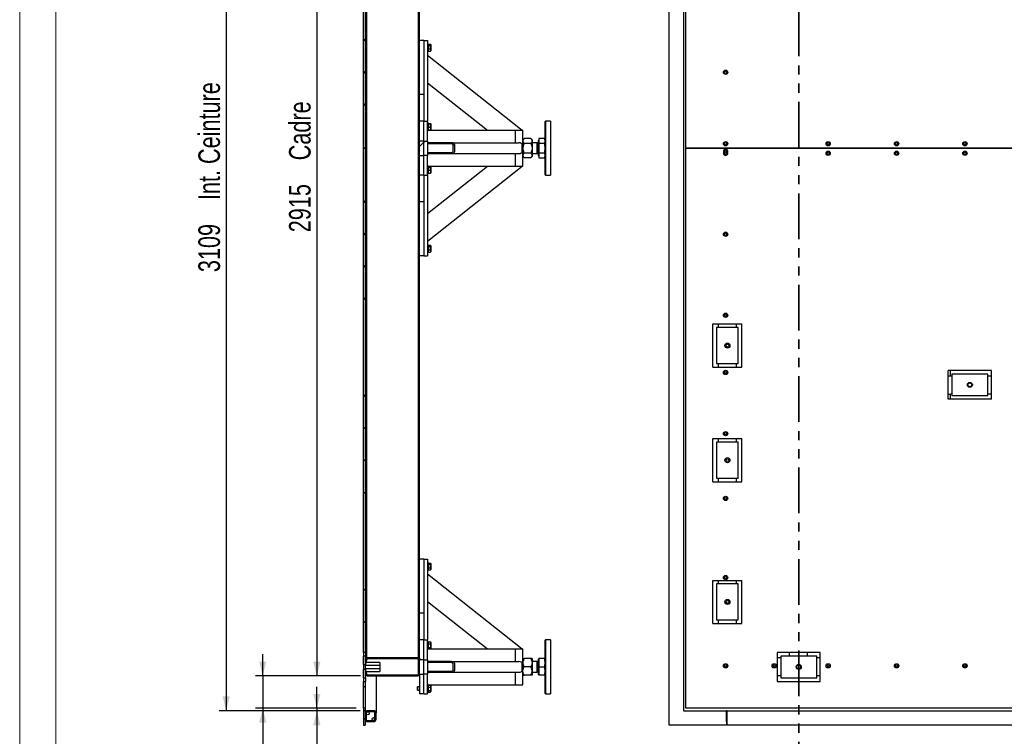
# Model space of a CAD drawing. Header units: millimetres. Extents: x 0 to 841, y 0 to 594.
# Tile 2 of 92: x 0 to 137, y 54 to 154. Entities that reach past the tile are written whole.
import ezdxf

# ---------------------------------------------------------------- set-up
doc = ezdxf.new("R2010")
doc.units = ezdxf.units.MM
doc.linetypes.add('PHANTOM', pattern=[12.7, 6.35, -1.27, 1.27, -1.27, 1.27, -1.27])
doc.layers.add('COTES', color=1, linetype='Continuous')
doc.layers.add('TRAIT-FINS', color=9, linetype='Continuous')
doc.layers.add('TRAIT-FORT', color=4, linetype='Continuous', lineweight=25)
doc.styles.add('SLDTEXTSTYLE0', font='TXT', dxfattribs={"width": 0.75})
doc.dimstyles.new('SLDDIMSTYLE0', dxfattribs={"dimtxt": 3, "dimasz": 2, "dimexe": 0, "dimexo": 0.0625, "dimgap": 0.75, "dimtad": 1, "dimdec": 0, "dimlfac": 20, "dimrnd": 1e-09, "dimzin": 12, "dimdsep": 46, "dimtxsty": 'SLDTEXTSTYLE0', "dimsah": 1, "dimcen": 0.09, "dimadec": 0, "dimazin": 3, "dimtfac": 1, "dimtdec": 0, "dimtofl": 0, "dimtmove": 0, "dimatfit": 3, "dimfxl": 1, "dimfrac": 2, "dimtolj": 1, "dimtzin": 12, "dimarcsym": 0})
doc.dimstyles.new('SLDDIMSTYLE1', dxfattribs={"dimtxt": 3, "dimasz": 2, "dimexe": 0, "dimexo": 0.0625, "dimgap": 0.75, "dimtad": 1, "dimdec": 0, "dimlfac": 20, "dimrnd": 1e-09, "dimzin": 12, "dimdsep": 46, "dimtxsty": 'SLDTEXTSTYLE0', "dimsah": 1, "dimcen": 0.09, "dimadec": 0, "dimazin": 3, "dimtfac": 1, "dimtdec": 0, "dimtmove": 0, "dimatfit": 0, "dimfxl": 1, "dimfrac": 2, "dimtolj": 1, "dimtzin": 12, "dimarcsym": 0})
pattern_1 = [(45, (0, 0), (-13.4704, 13.4704), []), (45, (4.49, 2e-323), (-13.4704, 13.4704), []), (45, (8.98, 4e-323), (-13.4704, 13.4704), []), (45, (13.47, 6e-323), (-13.4704, 13.4704), [])]

# ---------------------------------------------------------------- blocks, each defined once
blk = doc.blocks.new('_D_33')
at = {"layer": 'COTES', "color": 1, "transparency": 16777216}
for p, q in [((47.3, 213.44), (27.69, 213.44)), ((28.69, 213.44), (28.69, 57.99)), ((47.3, 57.99), (27.69, 57.99))]:
    blk.add_line(p, q, dxfattribs=at)
for points in [[(28.69, 213.44), (28.19, 211.44), (29.19, 211.44)], [(28.69, 57.99), (29.19, 59.99), (28.19, 59.99)]]:
    blk.add_solid(points, dxfattribs=at)
at = {"layer": 'COTES', "color": 1, "transparency": 16777216, "char_height": 3, "attachment_point": 1, "rotation": 90, "style": 'SLDTEXTSTYLE0'}
for s, insert in [('Int. Ceinture', (24.82, 128.93)), ('3109', (24.82, 118.93))]:
    blk.add_mtext(s, dxfattribs=dict(at, insert=insert))
blk = doc.blocks.new('_D_34')
at = {"layer": 'COTES', "color": 1, "transparency": 16777216}
for p, q in [((47.35, 208.59), (40.28, 208.59)), ((41.28, 208.59), (41.28, 62.84)), ((47.35, 62.84), (40.28, 62.84))]:
    blk.add_line(p, q, dxfattribs=at)
for points in [[(41.28, 208.59), (40.78, 206.59), (41.78, 206.59)], [(41.28, 62.84), (41.78, 64.84), (40.78, 64.84)]]:
    blk.add_solid(points, dxfattribs=at)
at = {"layer": 'COTES', "color": 1, "transparency": 16777216, "char_height": 3, "attachment_point": 1, "rotation": 90, "style": 'SLDTEXTSTYLE0'}
for s, insert in [('Cadre', (37.41, 134.46)), ('2915', (37.41, 124.47))]:
    blk.add_mtext(s, dxfattribs=dict(at, insert=insert))
blk = doc.blocks.new('_D_37')
at = {"layer": 'COTES', "color": 1, "transparency": 16777216}
for p, q in [((33.76, 62.84), (33.76, 65.84)), ((47.35, 62.84), (32.76, 62.84)), ((33.76, 62.84), (33.76, 58.34)), ((46.75, 58.34), (32.76, 58.34)), ((33.76, 58.34), (33.76, 26.99))]:
    blk.add_line(p, q, dxfattribs=at)
for points in [[(33.76, 62.84), (34.26, 64.84), (33.26, 64.84)], [(33.76, 58.34), (33.26, 56.34), (34.26, 56.34)]]:
    blk.add_solid(points, dxfattribs=at)
at = {"layer": 'COTES', "color": 1, "transparency": 16777216, "char_height": 3, "attachment_point": 1, "rotation": 90, "style": 'SLDTEXTSTYLE0'}
for s, insert in [('Deport Tole', (29.9, 32.55)), ('90', (29.9, 26.99))]:
    blk.add_mtext(s, dxfattribs=dict(at, insert=insert))
blk = doc.blocks.new('_D_38')
at = {"layer": 'COTES', "color": 1, "transparency": 16777216}
for p, q in [((41.28, 58.34), (41.28, 61.34)), ((46.75, 58.34), (40.28, 58.34)), ((46.75, 57.99), (40.28, 57.99)), ((41.28, 58.34), (41.28, 57.99)), ((41.28, 57.99), (41.28, 51.24))]:
    blk.add_line(p, q, dxfattribs=at)
for points in [[(41.28, 58.34), (41.78, 60.34), (40.78, 60.34)], [(41.28, 57.99), (40.78, 55.99), (41.78, 55.99)]]:
    blk.add_solid(points, dxfattribs=at)
at = {"layer": 'COTES', "color": 1, "transparency": 16777216, "insert": (37.41, 51.24), "char_height": 3, "attachment_point": 1, "rotation": 90, "style": 'SLDTEXTSTYLE0'}
blk.add_mtext('7', dxfattribs=at)

msp = doc.modelspace()

# ---------------------------------------------------------------- hatches: boundary and pattern name
at = {"layer": 'TRAIT-FINS'}
h = msp.add_hatch(dxfattribs=at)
h.set_pattern_fill('DIN 201 ACIER ET FONTE', color=9, style=0, pattern_type=2)
h.set_pattern_definition(pattern_1)
h.paths.add_polyline_path([(48.049, 205.36), (47.749, 205.36), (47.749, 136.143), (48.049, 136.143)], flags=0)
h = msp.add_hatch(dxfattribs=at)
h.set_pattern_fill('DIN 201 ACIER ET FONTE', color=9, style=0, pattern_type=2)
h.set_pattern_definition(pattern_1)
h.paths.add_polyline_path([(48.049, 206.092), (48.049, 65.342), (48.199, 65.342), (48.199, 206.092)], flags=0)
h = msp.add_hatch(dxfattribs=at)
h.set_pattern_fill('DIN 201 ACIER ET FONTE', color=9, style=0, pattern_type=2)
h.set_pattern_definition(pattern_1)
h.paths.add_polyline_path([(55.399, 206.092), (55.399, 65.342), (55.549, 65.342), (55.549, 206.092)], flags=0)
h = msp.add_hatch(dxfattribs=at)
h.set_pattern_fill('DIN 201 ACIER ET FONTE', color=9, style=0, pattern_type=2)
h.set_pattern_definition(pattern_1)
h.paths.add_polyline_path([(55.549, 135.142), (56.149, 135.142), (56.149, 137.142), (55.549, 137.142)], flags=0)
h = msp.add_hatch(dxfattribs=at)
h.set_pattern_fill('ANSI31', color=9, angle=3e-322, style=0)
h.paths.add_polyline_path([(56.649, 135.142), (56.649, 137.142), (56.149, 137.142), (56.149, 135.142)], flags=0)
h = msp.add_hatch(dxfattribs=at)
h.set_pattern_fill('ANSI31', color=9, angle=3e-322, style=0)
edge = h.paths.add_edge_path(flags=0)
edge.add_line((60.448, 135.692), (60.448, 136.592))
edge.add_ellipse((59.964, 136.592), major_axis=(0.484, 0), ratio=0.6202356, start_angle=360, end_angle=450)
edge.add_line((59.964, 136.892), (56.649, 136.892))
edge.add_line((56.649, 136.892), (56.649, 136.742))
edge.add_line((56.649, 136.742), (59.964, 136.742))
edge.add_ellipse((59.964, 136.592), major_axis=(0.242, 0), ratio=0.6202356, start_angle=0, end_angle=90, ccw=False)
edge.add_line((60.206, 136.592), (60.206, 135.692))
edge.add_ellipse((59.964, 135.692), major_axis=(0.242, 0), ratio=0.6202356, start_angle=270, end_angle=360, ccw=False)
edge.add_line((59.964, 135.542), (56.649, 135.542))
edge.add_line((56.649, 135.542), (56.649, 135.392))
edge.add_line((56.649, 135.392), (59.964, 135.392))
edge.add_ellipse((59.964, 135.692), major_axis=(0.484, 0), ratio=0.6202356, start_angle=270, end_angle=360)
h = msp.add_hatch(dxfattribs=at)
h.set_pattern_fill('DIN 201 ACIER ET FONTE', color=9, style=0, pattern_type=2)
h.set_pattern_definition(pattern_1)
h.paths.add_polyline_path([(47.749, 66.085), (48.049, 66.085), (48.049, 136.142), (47.749, 136.142)], flags=0)
h = msp.add_hatch(dxfattribs=at)
h.set_pattern_fill('ANSI31', color=9, angle=3e-322, style=0)
h.paths.add_polyline_path([(48.049, 64.435), (48.049, 65.585), (47.749, 65.585), (47.749, 64.435)], flags=0)
h = msp.add_hatch(dxfattribs=at)
h.set_pattern_fill('DIN 201 ACIER ET FONTE', color=9, style=0, pattern_type=2)
h.set_pattern_definition(pattern_1)
edge = h.paths.add_edge_path(flags=0)
edge.add_line((55.549, 63.142), (55.549, 65.042))
edge.add_arc((55.249, 65.042), 0.3, 0, 90)
edge.add_line((55.249, 65.342), (48.349, 65.342))
edge.add_arc((48.349, 65.042), 0.3, 90, 180)
edge.add_line((48.049, 65.042), (48.049, 64.96))
edge.add_line((48.049, 64.96), (48.199, 64.96))
edge.add_line((48.199, 64.96), (48.199, 65.042))
edge.add_arc((48.349, 65.042), 0.15, 90, 180, ccw=False)
edge.add_line((48.349, 65.192), (55.249, 65.192))
edge.add_arc((55.249, 65.042), 0.15, 0, 90, ccw=False)
edge.add_line((55.399, 65.042), (55.399, 63.142))
edge.add_arc((55.249, 63.142), 0.15, 270, 360, ccw=False)
edge.add_line((55.249, 62.992), (48.349, 62.992))
edge.add_arc((48.349, 63.142), 0.15, 180, 270, ccw=False)
edge.add_line((48.199, 63.142), (48.199, 63.21))
edge.add_line((48.199, 63.21), (48.049, 63.21))
edge.add_line((48.049, 63.21), (48.049, 63.142))
edge.add_arc((48.349, 63.142), 0.3, 180, 270)
edge.add_line((48.349, 62.842), (55.249, 62.842))
edge.add_arc((55.249, 63.142), 0.3, 270, 360)
h = msp.add_hatch(dxfattribs=at)
h.set_pattern_fill('ANSI31', color=9, angle=3e-322, style=0)
edge = h.paths.add_edge_path(flags=0)
edge.add_line((48.049, 64.71), (48.199, 64.71))
edge.add_spline(control_points=[(48.199, 64.71), (48.185, 64.724), (48.17, 64.738), (48.156, 64.752), (48.12, 64.788), (48.085, 64.824), (48.049, 64.86)], knot_values=[0.0660317, 0.0660317, 0.0660317, 0.0660317, 0.0672405, 0.0672405, 0.0672405, 0.0702869, 0.0702869, 0.0702869, 0.0702869], weights=[1, 1, 1, 1, 1, 1, 1], degree=3, periodic=0)
edge.add_line((48.049, 64.86), (48.049, 64.71))
h = msp.add_hatch(dxfattribs=at)
h.set_pattern_fill('ANSI31', color=9, angle=3e-322, style=0)
h.paths.add_polyline_path([(50.049, 64.353), (50.049, 64.71), (48.049, 64.71), (48.049, 64.353)], flags=0)
h = msp.add_hatch(dxfattribs=at)
h.set_pattern_fill('DIN 201 ACIER ET FONTE', color=9, style=0, pattern_type=2)
h.set_pattern_definition(pattern_1)
h.paths.add_polyline_path([(55.549, 63.092), (56.149, 63.092), (56.149, 65.092), (55.549, 65.092)], flags=0)
h = msp.add_hatch(dxfattribs=at)
h.set_pattern_fill('DIN 201 ACIER ET FONTE', color=9, style=0, pattern_type=2)
h.set_pattern_definition(pattern_1)
h.paths.add_polyline_path([(56.649, 63.092), (56.649, 65.092), (56.149, 65.092), (56.149, 63.092)], flags=0)
h = msp.add_hatch(dxfattribs=at)
h.set_pattern_fill('DIN 201 ACIER ET FONTE', color=9, style=0, pattern_type=2)
h.set_pattern_definition(pattern_1)
edge = h.paths.add_edge_path(flags=0)
edge.add_line((60.448, 63.642), (60.448, 64.542))
edge.add_ellipse((59.964, 64.542), major_axis=(0.484, 0), ratio=0.6202356, start_angle=360, end_angle=450)
edge.add_line((59.964, 64.842), (56.649, 64.842))
edge.add_line((56.649, 64.842), (56.649, 64.692))
edge.add_line((56.649, 64.692), (59.964, 64.692))
edge.add_ellipse((59.964, 64.542), major_axis=(0.242, 0), ratio=0.6202356, start_angle=0, end_angle=90, ccw=False)
edge.add_line((60.206, 64.542), (60.206, 63.642))
edge.add_ellipse((59.964, 63.642), major_axis=(0.242, 0), ratio=0.6202356, start_angle=270, end_angle=360, ccw=False)
edge.add_line((59.964, 63.492), (56.649, 63.492))
edge.add_line((56.649, 63.492), (56.649, 63.342))
edge.add_line((56.649, 63.342), (59.964, 63.342))
edge.add_ellipse((59.964, 63.642), major_axis=(0.484, 0), ratio=0.6202356, start_angle=270, end_angle=360)
h = msp.add_hatch(dxfattribs=at)
h.set_pattern_fill('ANSI31', color=9, angle=3e-322, style=0)
h.paths.add_polyline_path([(47.749, 63.735), (47.749, 62.585), (48.049, 62.585), (48.049, 63.735)], flags=0)
h = msp.add_hatch(dxfattribs=at)
h.set_pattern_fill('ANSI31', color=9, angle=3e-322, style=0)
h.paths.add_polyline_path([(48.049, 63.817), (48.049, 63.46), (50.049, 63.46), (50.049, 63.817)], flags=0)
h = msp.add_hatch(dxfattribs=at)
h.set_pattern_fill('ANSI31', color=9, angle=3e-322, style=0)
edge = h.paths.add_edge_path(flags=0)
edge.add_line((48.049, 63.46), (48.049, 63.31))
edge.add_spline(control_points=[(48.049, 63.31), (48.099, 63.36), (48.149, 63.41), (48.199, 63.46)], knot_values=[0.0264276, 0.0264276, 0.0264276, 0.0264276, 0.0306702, 0.0306702, 0.0306702, 0.0306702], weights=[1, 1, 1, 1], degree=3, periodic=0)
edge.add_line((48.199, 63.46), (48.049, 63.46))
h = msp.add_hatch(dxfattribs=at)
h.set_pattern_fill('DIN 201 ACIER ET FONTE', color=9, style=0, pattern_type=2)
h.set_pattern_definition(pattern_1)
h.paths.add_polyline_path([(48.049, 62.085), (47.749, 62.085), (47.749, 58.342), (48.049, 58.342)], flags=0)
h = msp.add_hatch(dxfattribs=at)
h.set_pattern_fill('ANSI32', color=9, angle=3e-322, style=0)
h.paths.add_polyline_path([(47.999, 55.992), (47.999, 57.992), (47.749, 57.992), (47.749, 55.992)], flags=0)
h = msp.add_hatch(dxfattribs=at)
h.set_pattern_fill('ANSI32', color=9, angle=3e-322, style=0)
edge = h.paths.add_edge_path(flags=0)
edge.add_arc((48.299, 57.692), 0.3, 90, 180)
edge.add_line((47.999, 57.692), (47.999, 56.792))
edge.add_arc((48.299, 56.792), 0.3, 180, 270)
edge.add_line((48.299, 56.492), (49.199, 56.492))
edge.add_arc((49.199, 56.792), 0.3, 270, 360)
edge.add_line((49.499, 56.792), (49.499, 57.692))
edge.add_arc((49.199, 57.692), 0.3, 0, 90)
edge.add_line((49.199, 57.992), (48.299, 57.992))
edge = h.paths.add_edge_path(flags=0)
edge.add_line((49.199, 56.642), (48.299, 56.642))
edge.add_arc((48.299, 56.792), 0.15, 180, 270, ccw=False)
edge.add_line((48.149, 56.792), (48.149, 57.692))
edge.add_arc((48.299, 57.692), 0.15, 90, 180, ccw=False)
edge.add_line((48.299, 57.842), (49.199, 57.842))
edge.add_arc((49.199, 57.692), 0.15, 0, 90, ccw=False)
edge.add_line((49.349, 57.692), (49.349, 56.792))
edge.add_arc((49.199, 56.792), 0.15, 270, 360, ccw=False)

# ---------------------------------------------------------------- linework, layer by layer
at = {"color": 7, "linetype": 'Continuous', "lineweight": 18}
for p, q in [((0, 594), (0, 0)), ((5, 589), (5, 5))]:
    msp.add_line(p, q, dxfattribs=at)
at = {"color": 7, "linetype": 'PHANTOM', "lineweight": 35}
msp.add_line((108.218, 231.476), (108.218, 39.958), dxfattribs=at)
at = {"layer": 'TRAIT-FORT', "color": 4, "linetype": 'Continuous', "lineweight": 25}
for p, q in [((90.21, 55.992), (90.21, 215.442)), ((92.21, 213.442), (92.21, 57.992)), ((92.56, 136.143), (92.56, 213.092)), ((47.749, 136.143), (47.749, 205.36)), ((48.049, 206.092), (48.049, 65.342)), ((48.049, 136.143), (48.049, 205.36)), ((48.199, 206.092), (48.199, 65.342)), ((55.399, 65.342), (55.399, 206.092)), ((55.549, 65.342), (55.549, 206.092)), ((56.149, 151.092), (55.549, 151.092)), ((56.149, 151.092), (56.149, 139.892)), ((56.149, 151.092), (56.649, 151.092)), ((56.149, 151.092), (56.149, 143.592)), ((56.649, 151.092), (56.649, 139.892)), ((56.749, 150.642), (56.649, 150.642)), ((56.749, 150.642), (56.749, 149.551)), ((56.749, 150.575), (57.049, 150.575)), ((57.099, 150.496), (57.072, 150.543)), ((57.099, 150.496), (57.099, 149.689)), ((56.649, 149.542), (56.749, 149.542)), ((56.749, 150.411), (57.049, 150.411)), ((56.749, 149.928), (57.049, 149.928)), ((56.749, 149.61), (57.049, 149.61)), ((56.749, 149.551), (56.749, 149.542)), ((57.072, 149.641), (57.099, 149.689)), ((56.649, 149.055), (69.817, 138.642)), ((56.649, 145.23), (64.98, 138.642)), ((56.149, 143.592), (55.549, 143.592)), ((56.149, 139.892), (55.549, 139.892)), ((56.149, 137.142), (56.149, 139.892)), ((56.149, 139.892), (56.649, 139.892)), ((56.649, 137.142), (56.649, 139.892)), ((56.749, 139.692), (56.649, 139.692)), ((56.749, 139.692), (56.749, 138.592)), ((56.749, 139.594), (57.049, 139.594)), ((56.749, 139.534), (57.049, 139.534)), ((57.099, 139.546), (57.085, 139.571)), ((57.099, 139.546), (57.099, 138.739)), ((73.049, 139.892), (72.999, 139.842)), ((72.999, 139.748), (72.999, 139.842)), ((72.999, 132.442), (72.999, 139.748)), ((73.749, 139.892), (73.049, 139.892)), ((73.049, 139.892), (73.049, 139.796)), ((73.049, 139.796), (73.049, 132.392)), ((73.749, 139.892), (73.749, 132.392)), ((56.649, 138.592), (56.749, 138.592)), ((56.749, 139.082), (57.049, 139.082)), ((56.749, 138.69), (57.049, 138.69)), ((56.749, 138.642), (68.899, 138.642)), ((57.085, 138.714), (57.099, 138.739)), ((68.899, 136.892), (68.899, 138.642)), ((68.899, 138.642), (69.899, 138.642)), ((68.899, 136.892), (68.899, 138.342)), ((69.899, 133.642), (69.899, 138.642)), ((56.149, 137.142), (55.549, 137.142)), ((55.549, 135.142), (55.549, 137.142)), ((56.149, 135.142), (56.149, 137.142)), ((56.149, 137.142), (56.649, 137.142)), ((56.649, 137.142), (56.649, 135.142)), ((56.649, 136.892), (56.649, 136.742)), ((59.964, 136.892), (56.649, 136.892)), ((59.964, 136.892), (69.334, 136.892)), ((70.077, 137.47), (69.899, 137.292)), ((71.001, 137.47), (70.077, 137.47)), ((71.001, 136.806), (70.077, 136.806)), ((71.179, 137.292), (71.001, 137.47)), ((71.179, 137.292), (71.179, 137.138)), ((71.179, 137.138), (71.179, 136.142)), ((71.889, 136.892), (71.179, 136.892)), ((71.984, 136.892), (71.889, 136.798)), ((71.889, 135.392), (71.889, 136.892)), ((72.014, 136.892), (71.984, 136.892)), ((71.984, 135.767), (71.984, 136.892)), ((72.069, 137.21), (72.064, 137.21)), ((72.064, 135.075), (72.064, 137.21)), ((72.104, 137.245), (72.069, 137.21)), ((72.069, 135.075), (72.069, 137.21)), ((72.896, 137.47), (72.104, 137.47)), ((72.104, 137.47), (72.104, 136.806)), ((72.896, 136.806), (72.104, 136.806)), ((72.104, 136.806), (72.104, 135.478)), ((72.999, 137.292), (72.896, 137.47)), ((47.749, 136.143), (48.049, 136.143)), ((47.749, 136.143), (47.749, 136.142)), ((47.749, 66.085), (47.749, 136.142)), ((48.049, 136.142), (47.749, 136.142)), ((47.999, 136.143), (47.999, 136.142)), ((48.049, 66.085), (48.049, 136.142)), ((59.964, 136.742), (56.649, 136.742)), ((56.649, 135.542), (56.649, 135.392)), ((56.649, 135.542), (59.964, 135.542)), ((60.206, 135.692), (60.206, 136.592)), ((60.448, 135.692), (60.448, 136.592)), ((69.817, 135.692), (69.817, 136.592)), ((71.001, 135.478), (70.077, 135.478)), ((71.179, 136.142), (71.179, 135.146)), ((71.889, 135.487), (71.984, 135.392)), ((71.984, 135.392), (71.984, 135.767)), ((72.896, 135.478), (72.104, 135.478)), ((72.104, 135.478), (72.104, 134.814)), ((141.805, 136.143), (92.56, 136.143)), ((92.56, 58.342), (92.56, 136.142)), ((92.56, 136.142), (141.805, 136.142)), ((94.56, 136.142), (94.56, 136.143)), ((97.06, 136.142), (97.06, 136.143)), ((99.56, 136.142), (99.56, 136.143)), ((106.96, 136.142), (106.96, 136.143)), ((109.46, 136.142), (109.46, 136.143)), ((55.549, 135.142), (56.149, 135.142)), ((56.649, 135.142), (56.149, 135.142)), ((56.149, 132.392), (56.149, 135.142)), ((56.649, 135.392), (59.964, 135.392)), ((56.649, 132.392), (56.649, 135.142)), ((59.964, 135.392), (69.334, 135.392)), ((68.899, 133.642), (68.899, 135.392)), ((68.899, 133.942), (68.899, 135.392)), ((69.899, 134.992), (70.077, 134.814)), ((71.001, 134.814), (70.077, 134.814)), ((71.001, 134.814), (71.179, 134.992)), ((71.179, 135.392), (71.889, 135.392)), ((71.179, 135.146), (71.179, 134.992)), ((71.984, 135.392), (72.014, 135.392)), ((72.064, 135.075), (72.069, 135.075)), ((72.069, 135.075), (72.104, 135.04)), ((72.104, 134.814), (72.896, 134.814)), ((72.896, 134.814), (72.999, 134.992)), ((56.749, 133.692), (56.649, 133.692)), ((56.649, 127.055), (64.98, 133.642)), ((56.649, 123.23), (69.817, 133.642)), ((56.749, 133.692), (56.749, 132.592)), ((56.749, 133.642), (68.899, 133.642)), ((56.749, 133.594), (57.049, 133.594)), ((56.749, 133.534), (57.049, 133.534)), ((56.749, 133.082), (57.049, 133.082)), ((56.749, 132.69), (57.049, 132.69)), ((57.099, 133.546), (57.085, 133.571)), ((57.085, 132.714), (57.099, 132.739)), ((57.099, 133.546), (57.099, 132.739)), ((68.899, 133.642), (69.899, 133.642)), ((56.149, 132.392), (55.549, 132.392)), ((56.149, 132.392), (56.649, 132.392)), ((56.149, 132.392), (56.149, 121.192)), ((56.649, 132.592), (56.749, 132.592)), ((56.649, 132.392), (56.649, 121.192)), ((72.999, 132.442), (73.049, 132.392)), ((73.049, 132.392), (73.749, 132.392)), ((56.149, 128.692), (55.549, 128.692)), ((56.149, 128.692), (56.149, 121.192)), ((56.749, 122.742), (56.649, 122.742)), ((56.749, 122.742), (56.749, 121.642)), ((56.749, 122.675), (57.049, 122.675)), ((56.749, 122.511), (57.049, 122.511)), ((56.749, 122.028), (57.049, 122.028)), ((57.049, 121.71), (57.067, 121.742)), ((57.099, 122.596), (57.072, 122.643)), ((57.072, 121.741), (57.099, 121.789)), ((57.099, 122.596), (57.099, 122.573)), ((57.099, 122.573), (57.099, 121.789)), ((56.149, 121.192), (55.549, 121.192)), ((56.149, 121.192), (56.649, 121.192)), ((56.649, 121.642), (56.749, 121.642)), ((56.749, 121.71), (57.049, 121.71)), ((96.309, 111.729), (100.309, 111.729)), ((96.309, 105.729), (96.309, 111.729)), ((96.809, 111.227), (96.809, 106.227)), ((99.809, 111.227), (96.809, 111.227)), ((97.06, 111.227), (97.06, 111.729)), ((99.56, 111.227), (99.56, 111.729)), ((99.809, 106.227), (99.809, 111.227)), ((100.309, 105.729), (100.309, 111.729)), ((96.309, 105.729), (100.309, 105.729)), ((96.809, 106.227), (99.809, 106.227)), ((97.06, 105.729), (97.06, 106.227)), ((99.56, 105.729), (99.56, 106.227)), ((134.994, 105.272), (128.994, 105.272)), ((128.994, 101.272), (128.994, 105.272)), ((129.01, 104.492), (128.994, 104.492)), ((129.31, 104.492), (129.01, 104.492)), ((129.31, 104.492), (129.31, 105.272)), ((129.494, 104.492), (129.31, 104.492)), ((129.494, 104.772), (129.494, 101.772)), ((134.494, 104.772), (129.494, 104.772)), ((134.494, 101.772), (134.494, 104.772)), ((134.994, 104.492), (134.494, 104.492)), ((134.994, 101.272), (134.994, 105.272)), ((129.01, 101.992), (128.994, 101.992)), ((134.994, 101.272), (128.994, 101.272)), ((129.01, 101.992), (129.31, 101.992)), ((129.494, 101.992), (129.31, 101.992)), ((129.31, 101.272), (129.31, 101.992)), ((129.494, 101.772), (134.494, 101.772)), ((134.994, 101.992), (134.494, 101.992)), ((96.309, 95.815), (100.309, 95.815)), ((96.309, 89.815), (96.309, 95.815)), ((97.06, 95.312), (97.06, 95.815)), ((99.56, 95.312), (99.56, 95.815)), ((100.309, 89.815), (100.309, 95.815)), ((99.809, 95.312), (96.809, 95.312)), ((96.809, 95.312), (96.809, 90.312)), ((99.809, 90.312), (99.809, 95.312)), ((96.809, 90.312), (99.809, 90.312)), ((97.06, 89.815), (97.06, 90.312)), ((99.56, 89.815), (99.56, 90.312)), ((96.309, 89.815), (100.309, 89.815)), ((56.149, 79.042), (55.549, 79.042)), ((56.149, 79.042), (56.149, 67.842)), ((56.149, 79.042), (56.649, 79.042)), ((56.149, 79.042), (56.149, 71.542)), ((56.649, 79.042), (56.649, 67.842)), ((56.749, 78.592), (56.649, 78.592)), ((56.749, 78.592), (56.749, 77.501)), ((56.749, 78.525), (57.049, 78.525)), ((56.749, 78.361), (57.049, 78.361)), ((57.099, 78.446), (57.072, 78.493)), ((57.099, 78.446), (57.099, 77.639)), ((56.649, 77.492), (56.749, 77.492)), ((56.649, 77.005), (69.817, 66.592)), ((56.749, 77.878), (57.049, 77.878)), ((56.749, 77.56), (57.049, 77.56)), ((56.749, 77.501), (56.749, 77.492)), ((57.072, 77.591), (57.099, 77.639)), ((96.309, 76.118), (100.309, 76.118)), ((96.309, 70.118), (96.309, 76.118)), ((99.809, 75.616), (96.809, 75.616)), ((96.809, 75.616), (96.809, 70.616)), ((97.06, 75.616), (97.06, 76.118)), ((99.56, 75.616), (99.56, 76.118)), ((99.809, 70.616), (99.809, 75.616)), ((100.309, 70.118), (100.309, 76.118)), ((56.649, 73.18), (64.98, 66.592)), ((56.149, 71.542), (55.549, 71.542)), ((96.309, 70.118), (100.309, 70.118)), ((96.809, 70.616), (99.809, 70.616)), ((97.06, 70.118), (97.06, 70.616)), ((99.56, 70.118), (99.56, 70.616)), ((56.149, 67.842), (55.549, 67.842)), ((56.149, 65.092), (56.149, 67.842)), ((56.149, 67.842), (56.649, 67.842)), ((56.649, 65.092), (56.649, 67.842)), ((56.749, 67.642), (56.649, 67.642)), ((56.749, 67.642), (56.749, 66.542)), ((56.749, 67.579), (57.049, 67.579)), ((56.749, 67.283), (57.049, 67.283)), ((57.049, 67.579), (57.063, 67.554)), ((57.099, 67.496), (57.065, 67.555)), ((57.099, 67.496), (57.099, 66.689)), ((73.049, 67.842), (72.999, 67.792)), ((72.999, 60.392), (72.999, 67.792)), ((73.749, 67.842), (73.049, 67.842)), ((73.049, 67.842), (73.049, 60.342)), ((73.749, 67.842), (73.749, 63.249)), ((48.049, 66.085), (47.749, 66.085)), ((47.749, 66.085), (47.749, 65.585)), ((56.649, 66.542), (56.749, 66.542)), ((56.749, 66.796), (57.049, 66.796)), ((56.749, 66.605), (57.049, 66.605)), ((56.749, 66.592), (68.899, 66.592)), ((57.065, 66.63), (57.099, 66.689)), ((68.899, 66.592), (69.899, 66.592)), ((68.899, 64.842), (68.899, 66.592)), ((68.899, 64.842), (68.899, 66.292)), ((69.899, 61.592), (69.899, 66.592)), ((111.22, 66.085), (105.22, 66.085)), ((105.22, 66.085), (105.22, 62.085)), ((106.96, 65.585), (106.96, 66.085)), ((109.46, 65.585), (109.46, 66.085)), ((111.22, 62.085), (111.22, 66.085)), ((47.749, 64.435), (47.749, 65.585)), ((48.049, 65.585), (47.749, 65.585)), ((47.749, 64.435), (48.049, 64.435)), ((47.749, 64.435), (47.749, 63.735)), ((48.049, 64.435), (48.049, 65.585)), ((48.049, 65.342), (48.199, 65.342)), ((48.049, 65.042), (48.049, 64.96)), ((48.049, 64.96), (48.199, 64.96)), ((48.049, 64.86), (48.049, 64.71)), ((50.049, 64.71), (48.049, 64.71)), ((48.049, 64.71), (48.049, 64.353)), ((48.049, 64.71), (48.199, 64.71)), ((48.049, 64.353), (50.049, 64.353)), ((48.049, 63.817), (48.049, 64.353)), ((48.349, 65.342), (48.199, 65.342)), ((48.199, 65.042), (48.199, 64.96)), ((48.199, 64.71), (48.199, 64.96)), ((55.249, 65.342), (48.349, 65.342)), ((55.249, 65.192), (48.349, 65.192)), ((50.049, 64.71), (50.049, 64.353)), ((50.049, 64.353), (50.049, 63.817)), ((55.399, 65.342), (55.249, 65.342)), ((55.399, 65.342), (55.549, 65.342)), ((55.399, 63.142), (55.399, 65.042)), ((55.549, 65.342), (55.549, 65.092)), ((55.549, 63.092), (55.549, 65.092)), ((56.149, 65.092), (55.549, 65.092)), ((55.549, 63.142), (55.549, 65.042)), ((56.149, 63.092), (56.149, 65.092)), ((56.149, 65.092), (56.649, 65.092)), ((56.649, 65.092), (56.649, 63.092)), ((56.649, 64.842), (56.649, 64.692)), ((59.964, 64.842), (56.649, 64.842)), ((59.964, 64.692), (56.649, 64.692)), ((59.964, 64.842), (69.334, 64.842)), ((60.206, 63.642), (60.206, 64.542)), ((60.448, 63.642), (60.448, 64.542)), ((69.817, 63.642), (69.817, 64.542)), ((71.001, 65.242), (70.077, 65.242)), ((71.179, 65.242), (71.179, 64.667)), ((71.889, 64.842), (71.179, 64.842)), ((71.179, 64.667), (71.179, 63.517)), ((71.984, 64.842), (71.889, 64.748)), ((71.889, 63.717), (71.889, 64.842)), ((72.014, 64.842), (71.984, 64.842)), ((71.984, 64.742), (71.984, 64.842)), ((71.984, 63.342), (71.984, 64.742)), ((72.069, 65.16), (72.064, 65.16)), ((72.064, 63.559), (72.064, 65.16)), ((72.104, 65.195), (72.069, 65.16)), ((72.069, 63.559), (72.069, 65.16)), ((72.896, 65.242), (72.104, 65.242)), ((72.104, 65.242), (72.104, 64.092)), ((105.72, 65.342), (105.22, 65.342)), ((105.72, 65.585), (105.72, 62.585)), ((110.72, 65.585), (105.72, 65.585)), ((110.72, 62.585), (110.72, 65.585)), ((111.22, 65.342), (110.72, 65.342)), ((48.049, 63.735), (47.749, 63.735)), ((47.749, 62.585), (47.749, 63.735)), ((50.049, 63.817), (48.049, 63.817)), ((48.049, 63.817), (48.049, 63.46)), ((48.049, 62.585), (48.049, 63.735)), ((48.049, 63.46), (50.049, 63.46)), ((48.199, 63.46), (48.049, 63.46)), ((48.049, 63.46), (48.049, 63.31)), ((48.049, 63.31), (48.199, 63.46)), ((48.199, 63.21), (48.049, 63.21)), ((48.049, 63.21), (48.049, 63.142)), ((48.199, 63.21), (48.199, 63.46)), ((48.199, 63.21), (48.199, 63.142)), ((48.349, 62.992), (55.249, 62.992)), ((50.049, 63.817), (50.049, 63.46)), ((55.549, 63.092), (56.149, 63.092)), ((55.549, 63.092), (55.549, 60.342)), ((56.649, 63.092), (56.149, 63.092)), ((56.149, 60.342), (56.149, 63.092)), ((56.649, 63.492), (56.649, 63.342)), ((56.649, 63.492), (59.964, 63.492)), ((56.649, 63.342), (59.964, 63.342)), ((56.649, 60.342), (56.649, 63.092)), ((59.964, 63.342), (69.334, 63.342)), ((68.899, 61.592), (68.899, 63.342)), ((68.899, 61.892), (68.899, 63.342)), ((71.001, 64.092), (70.077, 64.092)), ((71.001, 62.942), (70.077, 62.942)), ((71.179, 63.517), (71.179, 62.942)), ((71.179, 63.342), (71.889, 63.342)), ((71.889, 63.342), (71.889, 63.717)), ((71.889, 63.437), (71.984, 63.342)), ((71.984, 63.342), (72.014, 63.342)), ((72.064, 63.025), (72.064, 63.559)), ((72.064, 63.025), (72.069, 63.025)), ((72.069, 63.025), (72.069, 63.559)), ((72.069, 63.025), (72.104, 62.99)), ((72.104, 64.092), (72.896, 64.092)), ((72.104, 64.092), (72.104, 62.942)), ((72.896, 62.942), (72.104, 62.942)), ((73.749, 63.249), (73.749, 60.342)), ((47.749, 62.585), (48.049, 62.585)), ((47.749, 62.585), (47.749, 62.085)), ((47.749, 62.085), (48.049, 62.085)), ((47.749, 58.342), (47.749, 62.085)), ((48.049, 62.585), (48.049, 62.085)), ((48.049, 58.342), (48.049, 62.085)), ((48.349, 62.842), (55.249, 62.842)), ((49.499, 62.842), (49.499, 57.692)), ((56.749, 61.642), (56.649, 61.642)), ((56.749, 61.642), (56.749, 60.542)), ((56.749, 61.592), (68.899, 61.592)), ((56.749, 61.579), (57.049, 61.579)), ((57.049, 61.579), (57.063, 61.554)), ((57.099, 61.496), (57.065, 61.555)), ((68.899, 61.592), (69.899, 61.592)), ((105.72, 62.842), (105.22, 62.842)), ((105.22, 62.085), (111.22, 62.085)), ((105.72, 62.585), (110.72, 62.585)), ((111.22, 62.842), (110.72, 62.842)), ((55.284, 61.342), (55.249, 61.307)), ((55.249, 60.877), (55.249, 61.307)), ((55.249, 60.877), (55.284, 60.842)), ((55.549, 61.342), (55.284, 61.342)), ((55.284, 61.342), (55.284, 60.842)), ((55.284, 60.842), (55.549, 60.842)), ((56.149, 60.342), (55.549, 60.342)), ((56.149, 60.342), (56.649, 60.342)), ((56.649, 60.542), (56.749, 60.542)), ((56.749, 61.283), (57.049, 61.283)), ((56.749, 60.796), (57.049, 60.796)), ((56.749, 60.605), (57.049, 60.605)), ((57.065, 60.63), (57.099, 60.689)), ((57.099, 61.496), (57.099, 60.689)), ((72.999, 60.392), (73.049, 60.342)), ((73.049, 60.342), (73.749, 60.342)), ((48.049, 58.342), (47.749, 58.342)), ((47.749, 58.342), (47.749, 57.992)), ((47.749, 57.992), (47.749, 55.992)), ((47.999, 57.992), (47.749, 57.992)), ((47.999, 58.342), (47.999, 57.992)), ((47.999, 57.992), (47.999, 55.992)), ((47.999, 57.692), (47.999, 56.792)), ((48.149, 57.692), (48.149, 56.792)), ((49.199, 57.992), (48.299, 57.992)), ((49.199, 57.842), (48.299, 57.842)), ((49.349, 56.792), (49.349, 57.692)), ((49.499, 56.792), (49.499, 57.692)), ((92.21, 57.992), (98.21, 57.992)), ((141.805, 58.342), (92.56, 58.342)), ((98.21, 57.692), (98.21, 57.992)), ((98.26, 57.992), (98.21, 57.992)), ((98.21, 57.992), (98.21, 55.992)), ((98.21, 57.842), (98.21, 57.842)), ((98.21, 56.792), (98.21, 57.692)), ((98.26, 55.992), (98.26, 57.992)), ((98.26, 57.992), (217.034, 57.992)), ((48.299, 56.642), (49.199, 56.642)), ((48.299, 56.492), (49.199, 56.492)), ((98.21, 57.442), (98.21, 57.442)), ((98.21, 57.042), (98.21, 57.042)), ((98.21, 56.492), (98.21, 56.792)), ((98.21, 56.642), (98.21, 56.642)), ((98.26, 56.492), (98.21, 56.492)), ((47.749, 55.992), (47.999, 55.992)), ((98.21, 55.992), (90.21, 55.992)), ((217.034, 55.992), (98.26, 55.992))]:
    msp.add_line(p, q, dxfattribs=at)
at = {"layer": 'TRAIT-FORT', "color": 4, "linetype": 'Continuous', "lineweight": 25, "flags": 128}
msp.add_lwpolyline([(48.199, 64.71), (48.156, 64.752), (48.049, 64.86)], dxfattribs=at)
at = {"layer": 'TRAIT-FORT', "color": 4, "linetype": 'Continuous', "lineweight": 25}
for centre, radius in [((98.06, 146.692), 0.3), ((98.06, 146.692), 0.15), ((98.06, 136.767), 0.3), ((98.06, 136.767), 0.15), ((112.31, 136.767), 0.3), ((112.31, 136.767), 0.15), ((121.808, 136.767), 0.3), ((121.808, 136.767), 0.15), ((131.306, 136.767), 0.3), ((131.306, 136.767), 0.15), ((112.31, 135.442), 0.3), ((112.31, 135.442), 0.15), ((121.808, 135.442), 0.3), ((121.808, 135.442), 0.15), ((131.306, 135.442), 0.3), ((131.306, 135.442), 0.15), ((98.06, 124.192), 0.3), ((98.06, 124.192), 0.15), ((98.06, 112.942), 0.3), ((98.06, 112.942), 0.15), ((98.309, 108.727), 0.35), ((98.309, 108.727), 0.198), ((98.06, 104.992), 0.3), ((98.06, 104.992), 0.15), ((131.994, 103.272), 0.35), ((131.994, 103.272), 0.268), ((98.06, 96.492), 0.3), ((98.06, 96.492), 0.15), ((98.309, 92.812), 0.35), ((98.309, 92.812), 0.198), ((98.06, 87.492), 0.3), ((98.06, 87.492), 0.15), ((98.06, 76.492), 0.3), ((98.06, 76.492), 0.15), ((98.309, 73.116), 0.35), ((98.309, 73.116), 0.198), ((98.06, 64.242), 0.3), ((98.06, 64.242), 0.15), ((104.81, 64.242), 0.3), ((104.81, 64.242), 0.15), ((108.22, 64.085), 0.35), ((108.22, 64.085), 0.268), ((112.31, 64.242), 0.3), ((112.31, 64.242), 0.15), ((121.808, 64.242), 0.3), ((121.808, 64.242), 0.15), ((131.306, 64.242), 0.3), ((131.306, 64.242), 0.15), ((48.349, 57.642), 0.2), ((49.149, 56.842), 0.2)]:
    msp.add_circle(centre, radius, dxfattribs=at)
for centre, radius, start, end in [((72.014, 136.942), 0.05, 270, 0), ((98.06, 135.717), 0.3, 332.72039, 207.27961), ((98.06, 135.442), 0.3, 152.72039, 27.27961), ((98.06, 135.717), 0.15, 293.55646, 246.44354), ((98.06, 135.442), 0.15, 113.55646, 66.44354), ((72.014, 135.342), 0.05, 0, 90), ((48.349, 65.042), 0.3, 90, 180), ((48.349, 65.042), 0.15, 90, 180), ((55.249, 65.042), 0.3, 0, 90), ((55.249, 65.042), 0.15, 0, 90), ((72.014, 64.892), 0.05, 270, 0), ((48.349, 63.142), 0.3, 180, 270), ((48.349, 63.142), 0.15, 180, 270), ((55.249, 63.142), 0.3, 270, 0), ((55.249, 63.142), 0.15, 270, 0), ((72.014, 63.292), 0.05, 0, 90), ((48.299, 57.692), 0.3, 90, 180), ((48.299, 57.692), 0.15, 90, 180), ((49.199, 57.692), 0.3, 0, 90), ((49.199, 57.692), 0.15, 0, 90), ((48.299, 56.792), 0.3, 180, 270), ((48.299, 56.792), 0.15, 180, 270), ((49.199, 56.792), 0.3, 270, 0), ((49.199, 56.792), 0.15, 270, 0)]:
    msp.add_arc(centre, radius, start, end, dxfattribs=at)
for centre, major_axis, start_param, end_param in [((59.964, 136.592), (0.484, 0), 0, 1.5707963), ((69.334, 136.592), (0.484, 0), 0, 1.5707963), ((59.964, 136.592), (0.242, 0), 0, 1.5707963), ((59.964, 135.692), (0.484, 0), 4.712389, 6.2831853), ((59.964, 135.692), (0.242, 0), 4.712389, 6.2831853), ((69.334, 135.692), (0.484, 0), 4.712389, 6.2831853), ((59.964, 64.542), (0.484, 0), 0, 1.5707963), ((59.964, 64.542), (0.242, 0), 0, 1.5707963), ((69.334, 64.542), (0.484, 0), 0, 1.5707963), ((59.964, 63.642), (0.484, 0), 4.712389, 6.2831853), ((59.964, 63.642), (0.242, 0), 4.712389, 6.2831853), ((69.334, 63.642), (0.484, 0), 4.712389, 6.2831853)]:
    msp.add_ellipse(centre, major_axis=major_axis, ratio=0.6202356, start_param=start_param, end_param=end_param, dxfattribs=at)
for points, knots in [([(57.049, 150.575), (57.064, 150.554), (57.089, 150.52), (57.087, 150.47), (57.069, 150.436), (57.053, 150.416), (57.049, 150.411)], [0, 0, 0, 0, 0.3855495, 0.6376419, 0.8965462, 1, 1, 1, 1]), ([(57.049, 149.928), (57.06, 149.97), (57.082, 150.055), (57.09, 150.18), (57.078, 150.3), (57.058, 150.374), (57.049, 150.411)], [0, 0, 0, 0, 0.2646049, 0.5349477, 0.7653431, 1, 1, 1, 1]), ([(57.049, 149.928), (57.06, 149.901), (57.082, 149.845), (57.09, 149.762), (57.078, 149.683), (57.058, 149.634), (57.049, 149.61)], [0, 0, 0, 0, 0.2646049, 0.5349477, 0.7653431, 1, 1, 1, 1]), ([(57.07, 149.642), (57.068, 149.637), (57.064, 149.629), (57.056, 149.618), (57.051, 149.613), (57.049, 149.61)], [0, 0, 0, 0, 0.4791874, 0.7395283, 1, 1, 1, 1]), ([(57.049, 139.534), (57.057, 139.538), (57.073, 139.545), (57.088, 139.558), (57.087, 139.573), (57.07, 139.584), (57.056, 139.591), (57.051, 139.593), (57.049, 139.594)], [0, 0, 0, 0, 0.1920027, 0.3858593, 0.637822, 0.8965932, 0.9482836, 1, 1, 1, 1]), ([(57.049, 139.082), (57.06, 139.121), (57.082, 139.2), (57.09, 139.318), (57.078, 139.43), (57.058, 139.499), (57.049, 139.534)], [0, 0, 0, 0, 0.2646049, 0.5349477, 0.7653431, 1, 1, 1, 1]), ([(57.049, 139.082), (57.06, 139.048), (57.082, 138.979), (57.09, 138.877), (57.078, 138.78), (57.058, 138.72), (57.049, 138.69)], [0, 0, 0, 0, 0.2646049, 0.5349477, 0.7653431, 1, 1, 1, 1]), ([(57.049, 138.69), (57.067, 138.698), (57.085, 138.706), (57.084, 138.714), (57.084, 138.714)], [0, 0, 0, 0, 0.9774919, 1, 1, 1, 1]), ([(70.077, 137.47), (70.035, 137.425), (69.972, 137.356), (69.92, 137.257), (69.901, 137.192), (69.899, 137.152), (69.899, 137.138)], [0, 0, 0, 0, 0.4320454, 0.6543493, 0.8796534, 1, 1, 1, 1]), ([(69.899, 137.138), (69.901, 137.109), (69.907, 137.051), (69.946, 136.966), (70.003, 136.884), (70.052, 136.832), (70.077, 136.806)], [0, 0, 0, 0, 0.2495779, 0.5043641, 0.7510469, 1, 1, 1, 1]), ([(70.077, 136.806), (70.041, 136.729), (69.975, 136.586), (69.912, 136.362), (69.903, 136.216), (69.899, 136.142)], [0, 0, 0, 0, 0.3707742, 0.6811819, 1, 1, 1, 1]), ([(71.001, 137.47), (71.043, 137.425), (71.106, 137.356), (71.157, 137.257), (71.177, 137.192), (71.178, 137.152), (71.179, 137.138)], [0, 0, 0, 0, 0.4320454, 0.6543493, 0.8796534, 1, 1, 1, 1]), ([(71.179, 137.138), (71.176, 137.109), (71.171, 137.051), (71.132, 136.966), (71.075, 136.884), (71.026, 136.832), (71.001, 136.806)], [0, 0, 0, 0, 0.2495779, 0.5043641, 0.7510469, 1, 1, 1, 1]), ([(71.001, 136.806), (71.037, 136.729), (71.103, 136.586), (71.166, 136.362), (71.175, 136.216), (71.179, 136.142)], [0, 0, 0, 0, 0.3707742, 0.6811819, 1, 1, 1, 1]), ([(72.999, 137.138), (72.994, 137.194), (72.983, 137.306), (72.925, 137.415), (72.896, 137.47)], [0, 0, 0, 0, 0.4945107, 1, 1, 1, 1]), ([(72.896, 136.806), (72.925, 136.86), (72.983, 136.969), (72.993, 137.082), (72.999, 137.138)], [0, 0, 0, 0, 0.495458, 1, 1, 1, 1]), ([(72.999, 136.142), (72.994, 136.254), (72.983, 136.479), (72.925, 136.696), (72.896, 136.806)], [0, 0, 0, 0, 0.4945107, 1, 1, 1, 1]), ([(69.899, 136.142), (69.899, 136.131), (69.9, 136.038), (69.925, 135.861), (69.994, 135.652), (70.054, 135.527), (70.077, 135.478)], [0, 0, 0, 0, 0.05039955, 0.40261353, 0.76758847, 1, 1, 1, 1]), ([(70.077, 135.478), (70.035, 135.433), (69.972, 135.364), (69.92, 135.265), (69.901, 135.2), (69.899, 135.16), (69.899, 135.146)], [0, 0, 0, 0, 0.4320454, 0.6543493, 0.8796534, 1, 1, 1, 1]), ([(71.179, 136.142), (71.179, 136.131), (71.178, 136.038), (71.152, 135.861), (71.083, 135.652), (71.024, 135.527), (71.001, 135.478)], [0, 0, 0, 0, 0.0503996, 0.4026135, 0.7675885, 1, 1, 1, 1]), ([(71.001, 135.478), (71.043, 135.433), (71.106, 135.364), (71.157, 135.265), (71.177, 135.2), (71.178, 135.16), (71.179, 135.146)], [0, 0, 0, 0, 0.43204542, 0.65434926, 0.87965336, 1, 1, 1, 1]), ([(72.896, 135.478), (72.925, 135.586), (72.983, 135.804), (72.993, 136.029), (72.999, 136.142)], [0, 0, 0, 0, 0.495458, 1, 1, 1, 1]), ([(72.999, 135.146), (72.994, 135.202), (72.983, 135.315), (72.925, 135.423), (72.896, 135.478)], [0, 0, 0, 0, 0.4945107, 1, 1, 1, 1]), ([(97.793, 135.58), (97.825, 135.58), (97.888, 135.58), (97.963, 135.58), (98, 135.58)], [0, 0, 0, 0, 0.4964828, 1, 1, 1, 1]), ([(98.12, 135.58), (98.157, 135.58), (98.231, 135.58), (98.294, 135.58), (98.326, 135.58)], [0, 0, 0, 0, 0.4965462, 1, 1, 1, 1]), ([(69.899, 135.146), (69.901, 135.118), (69.907, 135.059), (69.946, 134.974), (70.003, 134.892), (70.052, 134.84), (70.077, 134.814)], [0, 0, 0, 0, 0.24957791, 0.50436411, 0.75104693, 1, 1, 1, 1]), ([(71.179, 135.146), (71.176, 135.118), (71.171, 135.059), (71.132, 134.974), (71.075, 134.892), (71.026, 134.84), (71.001, 134.814)], [0, 0, 0, 0, 0.2495779, 0.5043641, 0.7510469, 1, 1, 1, 1]), ([(72.896, 134.814), (72.925, 134.868), (72.983, 134.977), (72.993, 135.09), (72.999, 135.146)], [0, 0, 0, 0, 0.495458, 1, 1, 1, 1]), ([(57.049, 133.534), (57.057, 133.538), (57.073, 133.545), (57.088, 133.558), (57.087, 133.573), (57.07, 133.584), (57.056, 133.591), (57.051, 133.593), (57.049, 133.594)], [0, 0, 0, 0, 0.1920027, 0.3858593, 0.637822, 0.8965932, 0.9482836, 1, 1, 1, 1]), ([(57.049, 133.082), (57.06, 133.121), (57.082, 133.2), (57.09, 133.318), (57.078, 133.43), (57.058, 133.499), (57.049, 133.534)], [0, 0, 0, 0, 0.2646049, 0.5349477, 0.7653431, 1, 1, 1, 1]), ([(57.049, 133.082), (57.06, 133.048), (57.082, 132.979), (57.09, 132.877), (57.078, 132.78), (57.058, 132.72), (57.049, 132.69)], [0, 0, 0, 0, 0.2646049, 0.5349477, 0.7653431, 1, 1, 1, 1]), ([(57.049, 132.69), (57.067, 132.698), (57.085, 132.706), (57.084, 132.714), (57.084, 132.714)], [0, 0, 0, 0, 0.9774919, 1, 1, 1, 1]), ([(57.049, 122.511), (57.057, 122.521), (57.073, 122.542), (57.088, 122.577), (57.087, 122.616), (57.07, 122.647), (57.056, 122.667), (57.051, 122.672), (57.049, 122.675)], [0, 0, 0, 0, 0.1920027, 0.3858593, 0.637822, 0.8965932, 0.9482836, 1, 1, 1, 1]), ([(57.049, 122.028), (57.06, 122.07), (57.082, 122.155), (57.09, 122.28), (57.078, 122.4), (57.058, 122.474), (57.049, 122.511)], [0, 0, 0, 0, 0.2646049, 0.5349477, 0.7653431, 1, 1, 1, 1]), ([(57.049, 122.028), (57.06, 122.001), (57.082, 121.945), (57.09, 121.862), (57.078, 121.783), (57.058, 121.734), (57.049, 121.71)], [0, 0, 0, 0, 0.2646049, 0.5349477, 0.7653431, 1, 1, 1, 1]), ([(57.049, 78.525), (57.064, 78.504), (57.089, 78.47), (57.087, 78.42), (57.069, 78.386), (57.053, 78.366), (57.049, 78.361)], [0, 0, 0, 0, 0.3855495, 0.6376419, 0.8965462, 1, 1, 1, 1]), ([(57.049, 77.878), (57.06, 77.92), (57.082, 78.005), (57.09, 78.13), (57.078, 78.25), (57.058, 78.324), (57.049, 78.361)], [0, 0, 0, 0, 0.2646049, 0.5349477, 0.7653431, 1, 1, 1, 1]), ([(57.049, 77.878), (57.06, 77.851), (57.082, 77.795), (57.09, 77.712), (57.078, 77.633), (57.058, 77.584), (57.049, 77.56)], [0, 0, 0, 0, 0.2646049, 0.5349477, 0.7653431, 1, 1, 1, 1]), ([(57.07, 77.592), (57.068, 77.587), (57.064, 77.579), (57.056, 77.568), (57.051, 77.563), (57.049, 77.56)], [0, 0, 0, 0, 0.4791874, 0.7395283, 1, 1, 1, 1]), ([(57.049, 67.579), (57.06, 67.554), (57.082, 67.502), (57.09, 67.425), (57.078, 67.351), (57.058, 67.306), (57.049, 67.283)], [0, 0, 0, 0, 0.2646049, 0.5349477, 0.7653431, 1, 1, 1, 1]), ([(57.049, 67.283), (57.064, 67.221), (57.089, 67.119), (57.087, 66.97), (57.069, 66.87), (57.053, 66.813), (57.049, 66.796)], [0, 0, 0, 0, 0.3855495, 0.6376419, 0.8965462, 1, 1, 1, 1]), ([(57.049, 66.605), (57.06, 66.622), (57.082, 66.656), (57.09, 66.705), (57.078, 66.753), (57.058, 66.782), (57.049, 66.796)], [0, 0, 0, 0, 0.2646049, 0.5349477, 0.7653431, 1, 1, 1, 1]), ([(70.077, 65.242), (70.035, 65.164), (69.972, 65.044), (69.92, 64.874), (69.901, 64.761), (69.899, 64.691), (69.899, 64.667)], [0, 0, 0, 0, 0.43204542, 0.65434926, 0.87965336, 1, 1, 1, 1]), ([(69.899, 65.242), (69.899, 65.242), (69.9, 65.242), (69.925, 65.242), (69.994, 65.242), (70.054, 65.242), (70.077, 65.242)], [0, 0, 0, 0, 0.05039955, 0.40261353, 0.76758847, 1, 1, 1, 1]), ([(69.899, 64.667), (69.901, 64.617), (69.907, 64.516), (69.946, 64.369), (70.003, 64.227), (70.052, 64.137), (70.077, 64.092)], [0, 0, 0, 0, 0.24957791, 0.50436411, 0.75104693, 1, 1, 1, 1]), ([(71.001, 65.242), (71.043, 65.164), (71.106, 65.044), (71.157, 64.874), (71.177, 64.761), (71.178, 64.691), (71.179, 64.667)], [0, 0, 0, 0, 0.4320454, 0.6543493, 0.8796534, 1, 1, 1, 1]), ([(71.179, 65.242), (71.179, 65.242), (71.178, 65.242), (71.152, 65.242), (71.083, 65.242), (71.024, 65.242), (71.001, 65.242)], [0, 0, 0, 0, 0.0503996, 0.4026135, 0.7675885, 1, 1, 1, 1]), ([(71.179, 64.667), (71.176, 64.617), (71.171, 64.516), (71.132, 64.369), (71.075, 64.227), (71.026, 64.137), (71.001, 64.092)], [0, 0, 0, 0, 0.2495779, 0.5043641, 0.7510469, 1, 1, 1, 1]), ([(72.999, 64.667), (72.994, 64.764), (72.983, 64.959), (72.925, 65.147), (72.896, 65.242)], [0, 0, 0, 0, 0.49451073, 1, 1, 1, 1]), ([(72.896, 65.242), (72.925, 65.242), (72.983, 65.242), (72.993, 65.242), (72.999, 65.242)], [0, 0, 0, 0, 0.49545796, 1, 1, 1, 1]), ([(72.896, 64.092), (72.925, 64.186), (72.983, 64.374), (72.993, 64.569), (72.999, 64.667)], [0, 0, 0, 0, 0.495458, 1, 1, 1, 1]), ([(69.899, 63.517), (69.901, 63.567), (69.907, 63.668), (69.946, 63.816), (70.003, 63.958), (70.052, 64.047), (70.077, 64.092)], [0, 0, 0, 0, 0.24957791, 0.50436411, 0.75104693, 1, 1, 1, 1]), ([(70.077, 62.942), (70.035, 63.021), (69.972, 63.14), (69.92, 63.311), (69.901, 63.424), (69.899, 63.493), (69.899, 63.517)], [0, 0, 0, 0, 0.43204542, 0.65434926, 0.87965336, 1, 1, 1, 1]), ([(69.899, 62.942), (69.899, 62.942), (69.9, 62.942), (69.925, 62.942), (69.994, 62.942), (70.054, 62.942), (70.077, 62.942)], [0, 0, 0, 0, 0.0503996, 0.4026135, 0.7675885, 1, 1, 1, 1]), ([(71.179, 63.517), (71.176, 63.567), (71.171, 63.668), (71.132, 63.816), (71.075, 63.958), (71.026, 64.047), (71.001, 64.092)], [0, 0, 0, 0, 0.24957791, 0.50436411, 0.75104693, 1, 1, 1, 1]), ([(71.001, 62.942), (71.043, 63.021), (71.106, 63.14), (71.157, 63.311), (71.177, 63.424), (71.178, 63.493), (71.179, 63.517)], [0, 0, 0, 0, 0.4320454, 0.6543493, 0.8796534, 1, 1, 1, 1]), ([(71.179, 62.942), (71.179, 62.942), (71.178, 62.942), (71.152, 62.942), (71.083, 62.942), (71.024, 62.942), (71.001, 62.942)], [0, 0, 0, 0, 0.0503996, 0.4026135, 0.7675885, 1, 1, 1, 1]), ([(72.999, 63.517), (72.994, 63.614), (72.983, 63.809), (72.925, 63.997), (72.896, 64.092)], [0, 0, 0, 0, 0.4945107, 1, 1, 1, 1]), ([(72.896, 62.942), (72.925, 63.036), (72.983, 63.224), (72.993, 63.419), (72.999, 63.517)], [0, 0, 0, 0, 0.49545796, 1, 1, 1, 1]), ([(72.999, 62.942), (72.994, 62.942), (72.983, 62.942), (72.925, 62.942), (72.896, 62.942)], [0, 0, 0, 0, 0.4945107, 1, 1, 1, 1]), ([(57.049, 61.579), (57.06, 61.554), (57.082, 61.502), (57.09, 61.425), (57.078, 61.351), (57.058, 61.306), (57.049, 61.283)], [0, 0, 0, 0, 0.2646049, 0.5349477, 0.7653431, 1, 1, 1, 1]), ([(57.049, 61.283), (57.064, 61.221), (57.089, 61.119), (57.087, 60.97), (57.069, 60.87), (57.053, 60.813), (57.049, 60.796)], [0, 0, 0, 0, 0.3855495, 0.6376419, 0.8965462, 1, 1, 1, 1]), ([(57.049, 60.605), (57.06, 60.622), (57.082, 60.656), (57.09, 60.705), (57.078, 60.753), (57.058, 60.782), (57.049, 60.796)], [0, 0, 0, 0, 0.2646049, 0.5349477, 0.7653431, 1, 1, 1, 1])]:
    msp.add_open_spline(points, degree=3, knots=knots, dxfattribs=at)

# ---------------------------------------------------------------- dimensions: what is measured, and where the dimension line sits
at = {"layer": 'COTES', "color": 1}
for base, p1, p2, text, dimstyle, picture, middle in [((28.687, 57.992), (48.299, 213.442), (48.299, 57.992), '<> Int. Ceinture', 'SLDDIMSTYLE0', '_D_33', (28.687, 135.717)), ((41.276, 62.842), (48.349, 208.592), (48.349, 62.842), '<> Cadre', 'SLDDIMSTYLE0', '_D_34', (41.276, 135.717)), ((33.763, 58.342), (48.349, 62.842), (47.749, 58.342), '<> Deport Tole', 'SLDDIMSTYLE1', '_D_37', (33.763, 40.918))]:
    dim = msp.add_linear_dim(base=base, p1=p1, p2=p2, angle=90, text=text, dimstyle=dimstyle, dxfattribs=at)
    dim.commit()
    dim.dimension.update_dxf_attribs({"geometry": picture, "text_midpoint": middle, "dimtype": 160})
dim = msp.add_linear_dim(base=(41.276, 57.992), p1=(47.749, 58.342), p2=(47.749, 57.992), angle=90, dimstyle='SLDDIMSTYLE1', dxfattribs=at)
dim.commit()
dim.dimension.update_dxf_attribs({"geometry": '_D_38', "text_midpoint": (41.276, 52.346), "dimtype": 160})

doc.saveas('drawing.dxf')
